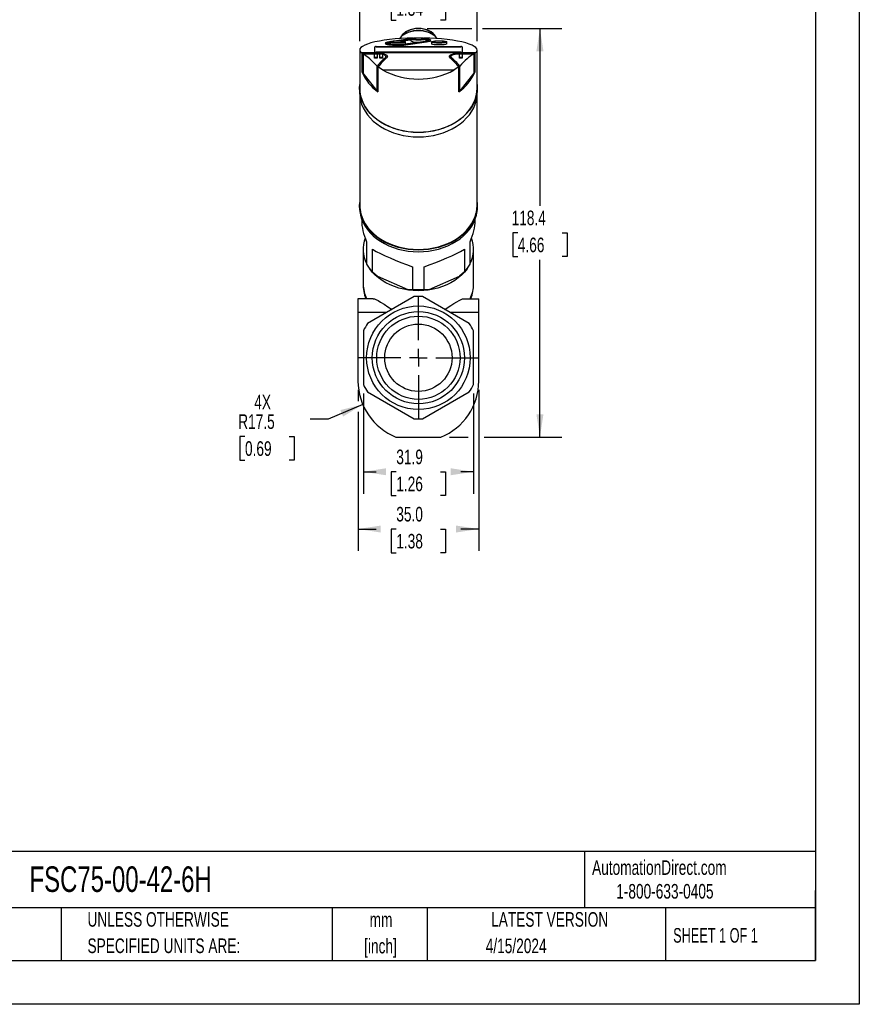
# Model space of a CAD drawing. Header units: millimetres. Extents: x 0 to 559, y 0 to 432.
# Tile 3 of 4: x 316 to 559, y 0 to 285. Entities that reach past the tile are written whole.
import ezdxf

# ---------------------------------------------------------------- set-up
doc = ezdxf.new("R2010")
doc.units = ezdxf.units.MM
doc.header["$LTSCALE"] = 2
doc.linetypes.add('CENTERX2', pattern=[20.32, 12.7, -2.54, 2.54, -2.54])
doc.layers.add('CENTER', color=40, linetype='CENTERX2')
doc.layers.add('DIMENSIONS', color=140, linetype='Continuous', lineweight=25)
doc.layers.add('TEXT', color=140, linetype='Continuous', lineweight=25)
doc.styles.add('SLDTEXTSTYLE0', font='TXT', dxfattribs={"width": 0.7})
doc.styles.add('SLDTEXTSTYLE1', font='TXT', dxfattribs={"width": 0.65})
doc.dimstyles.new('SLDDIMSTYLE1', dxfattribs={"dimtxt": 4.316016, "dimasz": 6.604, "dimexe": 0, "dimexo": 0.0625, "dimgap": 1.079004, "dimtad": 0, "dimtih": 1, "dimtoh": 1, "dimrnd": 1e-09, "dimzin": 4, "dimdsep": 46, "dimtxsty": 'SLDTEXTSTYLE0', "dimsah": 1, "dimcen": 0.09, "dimadec": 0, "dimazin": 1, "dimtfac": 1, "dimtofl": 0, "dimtmove": 0, "dimatfit": 3, "dimfxl": 0, "dimfrac": 2, "dimtolj": 1, "dimtzin": 12, "dimarcsym": 0})
doc.dimstyles.new('SLDDIMSTYLE2', dxfattribs={"dimtxt": 4.316016, "dimasz": 6.604, "dimexe": 0, "dimexo": 0.0625, "dimgap": 1.079004, "dimtad": 0, "dimtih": 1, "dimtoh": 1, "dimrnd": 1e-09, "dimzin": 12, "dimdsep": 46, "dimtxsty": 'SLDTEXTSTYLE0', "dimsah": 1, "dimcen": 0.09, "dimadec": 0, "dimazin": 3, "dimtfac": 1, "dimtofl": 0, "dimtmove": 0, "dimatfit": 3, "dimfxl": 0, "dimfrac": 2, "dimtolj": 1, "dimtzin": 12, "dimarcsym": 0})
doc.dimstyles.new('SLDDIMSTYLE4', dxfattribs={"dimtxt": 4.316016, "dimasz": 6.604, "dimexe": 0, "dimexo": 0.0625, "dimgap": 1.079004, "dimtad": 0, "dimtih": 1, "dimtoh": 1, "dimrnd": 1e-09, "dimzin": 4, "dimdsep": 46, "dimtxsty": 'SLDTEXTSTYLE0', "dimsah": 1, "dimcen": 0.09, "dimadec": 0, "dimazin": 1, "dimtfac": 1, "dimtmove": 0, "dimatfit": 0, "dimfxl": 0, "dimfrac": 2, "dimtolj": 1, "dimtzin": 12, "dimarcsym": 0})
doc.dimstyles.new('SLDDIMSTYLE5', dxfattribs={"dimtxt": 4.316016, "dimasz": 6.604, "dimexe": 0, "dimexo": 0.0625, "dimgap": 1.079004, "dimtad": 0, "dimtih": 1, "dimtoh": 1, "dimrnd": 1e-09, "dimzin": 12, "dimdsep": 46, "dimtxsty": 'SLDTEXTSTYLE0', "dimsah": 1, "dimcen": 0, "dimadec": 0, "dimazin": 3, "dimtfac": 1, "dimtofl": 0, "dimtmove": 0, "dimatfit": 3, "dimfxl": 0, "dimfrac": 2, "dimtolj": 1, "dimtzin": 12, "dimarcsym": 0})

# ---------------------------------------------------------------- blocks, each defined once
blk = doc.blocks.new('SW_NOTE_0_1')
at = {"layer": 'TEXT', "color": 0, "linetype": 'CENTERX2', "lineweight": 18, "char_height": 4.233, "attachment_point": 2, "style": 'SLDTEXTSTYLE0'}
for s, insert in [('mm', (5.69, 5.46)), ('[inch]', (5.52, -2.19))]:
    blk.add_mtext(s, dxfattribs=dict(at, insert=insert))
blk = doc.blocks.new('SW_NOTE_0_2')
at = {"layer": 'TEXT', "color": 0, "linetype": 'CENTERX2', "lineweight": 18, "char_height": 4.2333, "attachment_point": 1, "style": 'SLDTEXTSTYLE0'}
for s, insert in [('UNLESS OTHERWISE', (0, 5.46)), ('SPECIFIED UNITS ARE:', (0, -2.19))]:
    blk.add_mtext(s, dxfattribs=dict(at, insert=insert))
blk = doc.blocks.new('_D_6')
at = {"layer": 'DIMENSIONS'}
for p, q in [((433.62, 282.81), (446.55, 282.81)), ((449.6, 282.81), (472.63, 282.81)), ((466.28, 282.81), (466.28, 231.42)), ((459.87, 223.59), (458.42, 223.59)), ((458.42, 223.59), (458.42, 216.73)), ((472.7, 223.59), (474.15, 223.59)), ((474.15, 223.59), (474.15, 216.73)), ((458.42, 216.73), (459.87, 216.73)), ((466.28, 164.38), (466.28, 215.77)), ((474.15, 216.73), (472.7, 216.73)), ((440.11, 164.38), (445.5, 164.38)), ((450.1, 164.38), (472.63, 164.38))]:
    blk.add_line(p, q, dxfattribs=at)
for points in [[(466.28, 282.81), (465.27, 276.21), (467.3, 276.21)], [(466.28, 164.38), (467.3, 170.98), (465.27, 170.98)]]:
    blk.add_solid(points, dxfattribs=at)
at = {"layer": 'DIMENSIONS', "char_height": 4.233, "attachment_point": 1, "style": 'SLDTEXTSTYLE0'}
for s, insert in [('118.4', (458.08, 230.02)), ('4.66', (459.87, 222.19))]:
    blk.add_mtext(s, dxfattribs=dict(at, insert=insert))
blk = doc.blocks.new('_D_7')
at = {"layer": 'DIMENSIONS'}
for p, q in [((415.13, 177.05), (415.13, 147.98)), ((447.03, 177.05), (447.03, 147.98)), ((415.13, 154.33), (418.82, 154.33)), ((424.67, 154.33), (423.22, 154.33)), ((423.22, 154.33), (423.22, 147.47)), ((437.49, 154.33), (438.94, 154.33)), ((438.94, 154.33), (438.94, 147.47)), ((447.03, 154.33), (443.34, 154.33)), ((423.22, 147.47), (424.67, 147.47)), ((438.94, 147.47), (437.49, 147.47))]:
    blk.add_line(p, q, dxfattribs=at)
for points in [[(415.13, 154.33), (421.73, 153.32), (421.73, 155.35)], [(447.03, 154.33), (440.42, 155.35), (440.42, 153.32)]]:
    blk.add_solid(points, dxfattribs=at)
at = {"layer": 'DIMENSIONS', "char_height": 4.233, "attachment_point": 1, "style": 'SLDTEXTSTYLE0'}
for s, insert in [('31.9', (424.67, 160.76)), ('1.26', (424.67, 152.93))]:
    blk.add_mtext(s, dxfattribs=dict(at, insert=insert))
blk = doc.blocks.new('_D_8')
at = {"layer": 'DIMENSIONS'}
for p, q in [((413.58, 178.09), (413.58, 174.78)), ((448.58, 178.09), (448.58, 131.39)), ((413.58, 171.73), (413.58, 131.39)), ((413.58, 137.74), (418.82, 137.74)), ((424.67, 137.74), (423.22, 137.74)), ((423.22, 137.74), (423.22, 130.88)), ((437.49, 137.74), (438.94, 137.74)), ((438.94, 137.74), (438.94, 130.88)), ((448.58, 137.74), (443.34, 137.74)), ((423.22, 130.88), (424.67, 130.88)), ((438.94, 130.88), (437.49, 130.88))]:
    blk.add_line(p, q, dxfattribs=at)
for points in [[(413.58, 137.74), (420.18, 136.72), (420.18, 138.75)], [(448.58, 137.74), (441.97, 138.75), (441.97, 136.72)]]:
    blk.add_solid(points, dxfattribs=at)
at = {"layer": 'DIMENSIONS', "char_height": 4.233, "attachment_point": 1, "style": 'SLDTEXTSTYLE0'}
for s, insert in [('35.0', (424.67, 144.16)), ('1.38', (424.67, 136.34))]:
    blk.add_mtext(s, dxfattribs=dict(at, insert=insert))
blk = doc.blocks.new('_D_9')
at = {"layer": 'DIMENSIONS'}
for p, q in [((414.08, 279.11), (414.08, 298.45)), ((448.08, 279.11), (448.08, 298.45)), ((414.08, 292.1), (401.38, 292.1)), ((424.67, 292.1), (423.22, 292.1)), ((423.22, 292.1), (423.22, 285.24)), ((437.49, 292.1), (438.94, 292.1)), ((438.94, 292.1), (438.94, 285.24)), ((448.08, 292.1), (460.78, 292.1)), ((423.22, 285.24), (424.67, 285.24)), ((438.94, 285.24), (437.49, 285.24))]:
    blk.add_line(p, q, dxfattribs=at)
for points in [[(414.08, 292.1), (407.47, 293.11), (407.47, 291.08)], [(448.08, 292.1), (454.68, 291.08), (454.68, 293.11)]]:
    blk.add_solid(points, dxfattribs=at)
at = {"layer": 'DIMENSIONS', "char_height": 4.233, "attachment_point": 1, "style": 'SLDTEXTSTYLE0'}
for s, insert in [('%%c', (421.41, 298.52)), ('34.0', (427.92, 298.52)), ('1.34', (424.67, 290.7))]:
    blk.add_mtext(s, dxfattribs=dict(at, insert=insert))
blk = doc.blocks.new('_D_10')
at = {"layer": 'DIMENSIONS'}
for p, q in [((414.95, 173.83), (404.96, 169.62)), ((404.96, 169.62), (399.74, 169.62)), ((380.84, 164.57), (379.39, 164.57)), ((379.39, 164.57), (379.39, 157.71)), ((393.67, 164.57), (395.12, 164.57)), ((395.12, 164.57), (395.12, 157.71)), ((379.39, 157.71), (380.84, 157.71)), ((395.12, 157.71), (393.67, 157.71))]:
    blk.add_line(p, q, dxfattribs=at)
blk.add_solid([(414.95, 173.83), (408.47, 172.21), (409.26, 170.33)], dxfattribs=at)
at = {"layer": 'DIMENSIONS', "char_height": 4.233, "attachment_point": 1, "style": 'SLDTEXTSTYLE0'}
for s, insert in [('4X', (383.53, 176.64)), ('R17.5', (378.88, 170.99)), ('0.69', (380.84, 163.17))]:
    blk.add_mtext(s, dxfattribs=dict(at, insert=insert))
blk = doc.blocks.new('SW_CENTERMARKSYMBOL_0')
at = {"layer": 'CENTER', "color": 0}
for p, q in [((0, 5.08), (0, 17.54)), ((-5.08, 0), (-17.54, 0)), ((0, 0), (-2.54, 0)), ((0, 0), (0, 2.54)), ((0, 0), (0, -2.54)), ((0, 0), (2.54, 0)), ((5.08, 0), (17.54, 0)), ((0, -5.08), (0, -17.54))]:
    blk.add_line(p, q, dxfattribs=at)

msp = doc.modelspace()

# ---------------------------------------------------------------- linework, layer by layer
at = {"color": 7, "linetype": 'Continuous'}
for p, q in [((558.805, 431.805), (558.805, 0.005)), ((558.805, 0.005), (0.005, 0.005))]:
    msp.add_line(p, q, dxfattribs=at)
for p, q in [((428.713, 279.819), (424.701, 279.244)), ((425.443, 279.244), (428.853, 279.733)), ((428.359, 281.72), (428.112, 281.628)), ((428.713, 279.819), (428.957, 279.851)), ((428.853, 279.761), (428.853, 279.218)), ((433.303, 279.218), (433.303, 279.761)), ((434.044, 281.628), (433.797, 281.72)), ((418.428, 276.003), (418.428, 277.513)), ((418.828, 277.575), (443.324, 277.575)), ((418.828, 277.575), (418.828, 277.476)), ((418.828, 277.476), (443.324, 277.476)), ((421.578, 278.555), (421.578, 278.357)), ((422.926, 278.989), (422.713, 278.958)), ((422.853, 278.901), (422.853, 278.357)), ((426.388, 279.182), (428.853, 279.535)), ((433.105, 279.069), (427.105, 278.209)), ((427.303, 278.357), (427.303, 278.901)), ((427.443, 278.151), (433.443, 279.012)), ((433.443, 278.814), (427.443, 277.954)), ((427.443, 277.954), (427.443, 278.151)), ((433.443, 279.012), (433.443, 278.814)), ((434.578, 279.218), (434.578, 279.415)), ((434.853, 278.901), (434.853, 278.357)), ((439.303, 278.357), (439.303, 278.901)), ((443.324, 277.476), (443.324, 277.575)), ((443.724, 277.513), (443.724, 276.003)), ((414.078, 276.565), (414.078, 265.552)), ((414.776, 275.535), (414.512, 275.785)), ((447.644, 275.785), (414.512, 275.785)), ((414.776, 270.115), (414.776, 275.535)), ((414.776, 275.535), (419.878, 275.535)), ((415.028, 275.412), (419.878, 275.412)), ((415.028, 275.412), (415.028, 269.813)), ((418.374, 274.467), (418.374, 275.324)), ((418.374, 274.256), (418.374, 274.467)), ((418.574, 275.402), (418.974, 275.402)), ((418.974, 274.365), (418.574, 274.365)), ((418.574, 274.156), (418.574, 274.365)), ((418.974, 274.156), (418.574, 274.156)), ((443.324, 275.94), (418.828, 275.94)), ((418.974, 274.156), (418.974, 274.365)), ((419.174, 275.324), (419.174, 274.467)), ((419.174, 274.256), (419.174, 274.467)), ((419.874, 274.467), (419.874, 275.324)), ((419.874, 274.256), (419.874, 274.467)), ((419.878, 275.535), (419.878, 275.412)), ((419.878, 275.412), (420.077, 275.402)), ((420.074, 275.402), (420.474, 275.402)), ((420.474, 274.365), (420.074, 274.365)), ((420.074, 274.156), (420.074, 274.365)), ((420.474, 274.156), (420.074, 274.156)), ((420.474, 274.156), (420.474, 274.365)), ((420.674, 275.324), (420.674, 274.467)), ((420.674, 274.256), (420.674, 274.467)), ((421.437, 273.884), (421.437, 274.296)), ((421.678, 274.103), (421.678, 274.718)), ((440.478, 274.715), (440.478, 274.103)), ((440.719, 273.884), (440.719, 274.296)), ((442.278, 275.535), (447.38, 275.535)), ((442.278, 275.412), (442.278, 275.535)), ((442.278, 275.412), (447.128, 275.412)), ((442.974, 274.467), (442.974, 275.324)), ((442.974, 274.256), (442.974, 274.467)), ((443.174, 275.402), (443.574, 275.402)), ((443.574, 274.365), (443.174, 274.365)), ((443.174, 274.156), (443.174, 274.365)), ((443.574, 274.156), (443.174, 274.156)), ((443.574, 274.156), (443.574, 274.365)), ((443.774, 275.324), (443.774, 274.467)), ((443.774, 274.256), (443.774, 274.467)), ((447.128, 275.412), (447.128, 269.813)), ((447.644, 275.785), (447.38, 275.535)), ((447.38, 275.535), (447.38, 270.115)), ((448.078, 265.552), (448.078, 276.565)), ((419.091, 264.709), (419.091, 271.878)), ((419.36, 271.645), (419.36, 264.457)), ((420.693, 270.811), (419.36, 271.645)), ((442.796, 271.645), (441.463, 270.811)), ((442.796, 264.457), (442.796, 271.645)), ((443.065, 264.709), (443.065, 271.878)), ((415.028, 270.115), (414.776, 270.115)), ((419.091, 264.709), (415.028, 269.813)), ((420.693, 270.811), (441.463, 270.811)), ((447.128, 269.813), (443.065, 264.709)), ((447.38, 270.115), (447.128, 270.115)), ((414.028, 265.552), (414.028, 264.24)), ((448.128, 264.24), (448.128, 265.552)), ((414.078, 263.255), (414.078, 231.594)), ((419.36, 265.061), (419.091, 264.709)), ((443.065, 264.709), (442.796, 265.061)), ((448.078, 231.594), (448.078, 263.255)), ((414.028, 231.424), (414.028, 230.977)), ((448.128, 230.977), (448.128, 231.424)), ((414.643, 227.552), (414.643, 227.025)), ((447.513, 227.025), (447.513, 227.552)), ((416.078, 221.014), (416.078, 214.479)), ((446.078, 214.479), (446.078, 221.014)), ((415.078, 218.866), (415.078, 208.783)), ((417.762, 212.279), (417.762, 218.814)), ((444.395, 218.814), (444.395, 212.279)), ((447.078, 208.783), (447.078, 218.866)), ((417.762, 212.279), (419.184, 210.977)), ((429.395, 213.745), (429.395, 207.21)), ((432.762, 207.21), (432.762, 213.745)), ((444.395, 212.279), (442.972, 210.977)), ((419.184, 210.977), (427.972, 207.148)), ((434.184, 207.148), (442.972, 210.977)), ((427.972, 207.148), (429.395, 207.21)), ((432.762, 207.21), (434.184, 207.148)), ((413.578, 204.476), (413.578, 200.476)), ((417.99, 204.476), (413.578, 204.476)), ((429.848, 205.083), (416.358, 197.295)), ((445.798, 197.295), (432.308, 205.083)), ((444.166, 204.476), (448.578, 204.476)), ((448.578, 200.476), (448.578, 204.476)), ((413.578, 200.476), (413.578, 180.626)), ((421.868, 200.476), (413.578, 200.476)), ((448.578, 200.476), (440.288, 200.476)), ((448.578, 180.626), (448.578, 200.476)), ((415.128, 195.164), (415.128, 179.587)), ((447.028, 179.587), (447.028, 195.164)), ((416.358, 177.457), (429.848, 169.668)), ((432.308, 169.668), (445.798, 177.457)), ((424.583, 164.376), (437.573, 164.376))]:
    msp.add_line(p, q)
at = {"flags": 128}
for points in [[(436.134, 280.326), (436.095, 280.408), (435.778, 280.909), (435.346, 281.373), (434.808, 281.785), (434.179, 282.138), (433.473, 282.422), (432.708, 282.63), (431.903, 282.756), (431.078, 282.799), (430.253, 282.756), (429.448, 282.63), (428.683, 282.422), (427.978, 282.138), (427.348, 281.785), (426.811, 281.373), (426.378, 280.909), (426.061, 280.408), (426.023, 280.326)], [(436.528, 279.853), (436.484, 279.914), (436.036, 280.424), (435.476, 280.884), (434.819, 281.284), (434.078, 281.615), (433.27, 281.871), (432.413, 282.044), (431.526, 282.132), (430.63, 282.132), (429.743, 282.044), (428.886, 281.871), (428.078, 281.615), (427.337, 281.284), (426.68, 280.884), (426.121, 280.424), (425.672, 279.914), (425.629, 279.853)], [(433.303, 279.761), (433.238, 279.678), (433.048, 279.599), (432.744, 279.53), (432.342, 279.474), (431.867, 279.435), (431.346, 279.415), (430.81, 279.415), (430.289, 279.435), (429.814, 279.474), (429.413, 279.53), (429.108, 279.599), (428.918, 279.678), (428.853, 279.761), (428.918, 279.844), (429.108, 279.923), (429.413, 279.992), (429.814, 280.047), (430.289, 280.086), (430.81, 280.106), (431.346, 280.106), (431.867, 280.086), (432.342, 280.047), (432.744, 279.992), (433.048, 279.923), (433.238, 279.844), (433.303, 279.761)], [(432.908, 279.761), (432.84, 279.684), (432.642, 279.612), (432.327, 279.552), (431.92, 279.507), (431.45, 279.481), (430.953, 279.475), (430.465, 279.491), (430.023, 279.527), (429.659, 279.58), (429.4, 279.647), (429.265, 279.722), (429.265, 279.8), (429.4, 279.875), (429.659, 279.942), (430.023, 279.995), (430.465, 280.031), (430.953, 280.047), (431.45, 280.041), (431.92, 280.015), (432.327, 279.97), (432.642, 279.91), (432.84, 279.838), (432.908, 279.761)], [(433.303, 279.73), (433.489, 279.694), (433.808, 279.61), (434.007, 279.517), (434.078, 279.419), (434.018, 279.322), (433.829, 279.228), (433.521, 279.143), (433.105, 279.069)], [(433.235, 279.846), (433.658, 279.785), (434.07, 279.699), (434.367, 279.603), (434.537, 279.499), (434.575, 279.391), (434.478, 279.285), (434.25, 279.184), (433.901, 279.092), (433.443, 279.012)], [(427.443, 277.954), (426.894, 277.889), (426.276, 277.843), (425.611, 277.816), (424.926, 277.81), (424.247, 277.825), (423.6, 277.861), (423.009, 277.916), (422.498, 277.987), (422.086, 278.073), (421.789, 278.17), (421.619, 278.274), (421.578, 278.357)], [(427.443, 278.151), (426.894, 278.087), (426.276, 278.04), (425.611, 278.014), (424.926, 278.008), (424.247, 278.023), (423.6, 278.059), (423.009, 278.113), (422.498, 278.185), (422.086, 278.271), (421.789, 278.367), (421.619, 278.471), (421.581, 278.579), (421.678, 278.685), (421.906, 278.786), (422.255, 278.878), (422.713, 278.958)], [(427.105, 278.209), (426.601, 278.15), (426.031, 278.11), (425.418, 278.089), (424.791, 278.088), (424.177, 278.107), (423.601, 278.146), (423.091, 278.203), (422.667, 278.276), (422.348, 278.36), (422.149, 278.453), (422.078, 278.551), (422.138, 278.648), (422.327, 278.742), (422.635, 278.827), (422.853, 278.87)], [(427.303, 278.901), (427.238, 278.817), (427.048, 278.739), (426.744, 278.67), (426.342, 278.614), (425.867, 278.575), (425.346, 278.555), (424.81, 278.555), (424.289, 278.575), (423.814, 278.614), (423.413, 278.67), (423.108, 278.739), (422.918, 278.817), (422.853, 278.901), (422.918, 278.984), (423.108, 279.062), (423.413, 279.131), (423.814, 279.187), (424.289, 279.226), (424.81, 279.246), (425.346, 279.246), (425.867, 279.226), (426.342, 279.187), (426.744, 279.131), (427.048, 279.062), (427.238, 278.984), (427.303, 278.901)], [(423.077, 278.205), (422.998, 278.234), (422.869, 278.315), (422.853, 278.357)], [(426.908, 278.901), (426.84, 278.823), (426.642, 278.752), (426.327, 278.691), (425.92, 278.646), (425.45, 278.62), (424.953, 278.615), (424.465, 278.631), (424.023, 278.667), (423.659, 278.72), (423.4, 278.786), (423.265, 278.862), (423.265, 278.939), (423.4, 279.015), (423.659, 279.081), (424.023, 279.134), (424.465, 279.17), (424.953, 279.186), (425.45, 279.181), (425.92, 279.155), (426.327, 279.11), (426.642, 279.049), (426.84, 278.978), (426.908, 278.901)], [(427.303, 278.357), (427.287, 278.315), (427.159, 278.234), (427.08, 278.205)], [(433.303, 279.218), (433.287, 279.176), (433.159, 279.094), (433.079, 279.066)], [(434.578, 279.218), (434.575, 279.194), (434.478, 279.088), (434.25, 278.986), (433.901, 278.894), (433.443, 278.814)], [(439.303, 278.901), (439.238, 278.817), (439.048, 278.739), (438.744, 278.67), (438.342, 278.614), (437.867, 278.575), (437.346, 278.555), (436.81, 278.555), (436.289, 278.575), (435.814, 278.614), (435.413, 278.67), (435.108, 278.739), (434.918, 278.817), (434.853, 278.901), (434.918, 278.984), (435.108, 279.062), (435.413, 279.131), (435.814, 279.187), (436.289, 279.226), (436.81, 279.246), (437.346, 279.246), (437.867, 279.226), (438.342, 279.187), (438.744, 279.131), (439.048, 279.062), (439.238, 278.984), (439.303, 278.901)], [(439.303, 278.357), (439.287, 278.315), (439.159, 278.234), (438.909, 278.16), (438.554, 278.097), (438.112, 278.049), (437.611, 278.019), (437.078, 278.009), (436.546, 278.019), (436.044, 278.049), (435.603, 278.097), (435.247, 278.16), (434.998, 278.234), (434.869, 278.315), (434.853, 278.357)], [(438.908, 278.901), (438.84, 278.823), (438.642, 278.752), (438.327, 278.691), (437.92, 278.646), (437.45, 278.62), (436.953, 278.615), (436.465, 278.631), (436.023, 278.667), (435.659, 278.72), (435.4, 278.786), (435.265, 278.862), (435.265, 278.939), (435.4, 279.015), (435.659, 279.081), (436.023, 279.134), (436.465, 279.17), (436.953, 279.186), (437.45, 279.181), (437.92, 279.155), (438.327, 279.11), (438.642, 279.049), (438.84, 278.978), (438.908, 278.901)], [(418.374, 275.324), (418.388, 275.353), (418.431, 275.379), (418.493, 275.395), (418.558, 275.402), (418.574, 275.402)], [(418.574, 274.365), (418.511, 274.371), (418.455, 274.386), (418.411, 274.409), (418.382, 274.439), (418.374, 274.467)], [(418.574, 274.156), (418.511, 274.161), (418.455, 274.176), (418.411, 274.198), (418.382, 274.228), (418.374, 274.256)], [(418.974, 275.402), (419.034, 275.399), (419.087, 275.389), (419.131, 275.373), (419.162, 275.351), (419.174, 275.324)], [(419.174, 274.467), (419.162, 274.432), (419.125, 274.4), (419.069, 274.378), (419.005, 274.367), (418.974, 274.365)], [(419.174, 274.256), (419.161, 274.221), (419.124, 274.19), (419.069, 274.168), (419.005, 274.157), (418.974, 274.156)], [(419.874, 275.324), (419.888, 275.353), (419.931, 275.379), (419.993, 275.395), (420.058, 275.402), (420.074, 275.402)], [(420.074, 274.365), (420.011, 274.371), (419.955, 274.386), (419.911, 274.409), (419.882, 274.439), (419.874, 274.467)], [(420.074, 274.156), (420.011, 274.161), (419.955, 274.176), (419.911, 274.198), (419.882, 274.228), (419.874, 274.256)], [(419.878, 275.535), (420.516, 275.507), (421.079, 275.426), (421.561, 275.282), (421.933, 275.047), (422.078, 274.71), (421.908, 274.322), (421.783, 274.196)], [(420.474, 275.402), (420.534, 275.399), (420.587, 275.389), (420.631, 275.373), (420.662, 275.351), (420.674, 275.324)], [(420.674, 274.467), (420.662, 274.432), (420.625, 274.4), (420.569, 274.378), (420.505, 274.367), (420.474, 274.365)], [(420.674, 274.256), (420.661, 274.221), (420.624, 274.19), (420.569, 274.168), (420.505, 274.157), (420.474, 274.156)], [(420.665, 275.345), (420.873, 275.311), (421.269, 275.184), (421.566, 274.983), (421.678, 274.707), (421.537, 274.394), (421.437, 274.296)], [(440.373, 274.196), (440.11, 274.549), (440.11, 274.88), (440.384, 275.175), (440.945, 275.396), (441.541, 275.497), (442.147, 275.534), (442.278, 275.535)], [(440.719, 274.296), (440.503, 274.583), (440.507, 274.857), (440.738, 275.104), (441.202, 275.292), (441.694, 275.38), (442.278, 275.412)], [(442.974, 275.324), (442.988, 275.353), (443.031, 275.379), (443.093, 275.395), (443.158, 275.402), (443.174, 275.402)], [(443.174, 274.365), (443.111, 274.371), (443.055, 274.386), (443.011, 274.409), (442.982, 274.439), (442.974, 274.467)], [(443.174, 274.156), (443.111, 274.161), (443.055, 274.176), (443.011, 274.198), (442.982, 274.228), (442.974, 274.256)], [(443.574, 275.402), (443.634, 275.399), (443.687, 275.389), (443.731, 275.373), (443.762, 275.351), (443.774, 275.324)], [(443.774, 274.467), (443.762, 274.432), (443.725, 274.4), (443.669, 274.378), (443.605, 274.367), (443.574, 274.365)], [(443.774, 274.256), (443.761, 274.221), (443.724, 274.19), (443.669, 274.168), (443.605, 274.157), (443.574, 274.156)], [(448.078, 266.536), (448.128, 265.552), (448.063, 264.43), (447.869, 263.317), (447.547, 262.221), (447.1, 261.151), (446.531, 260.113), (445.844, 259.118), (445.045, 258.171), (444.139, 257.28), (443.134, 256.453), (442.038, 255.694), (440.858, 255.011), (439.603, 254.408), (438.284, 253.889), (436.91, 253.46), (435.491, 253.122), (434.039, 252.879), (432.564, 252.733), (431.078, 252.684), (429.592, 252.733), (428.117, 252.879), (426.665, 253.122), (425.247, 253.46), (423.872, 253.889), (422.553, 254.408), (421.299, 255.011), (420.119, 255.694), (419.022, 256.453), (418.017, 257.28), (417.112, 258.171), (416.312, 259.118), (415.626, 260.113), (415.056, 261.151), (414.609, 262.221), (414.287, 263.317), (414.093, 264.43), (414.028, 265.552), (414.078, 266.536)], [(414.078, 265.552), (414.143, 264.433), (414.336, 263.324), (414.657, 262.231), (415.103, 261.164), (415.671, 260.129), (416.356, 259.137), (417.153, 258.193), (418.055, 257.305), (419.057, 256.479), (420.151, 255.723), (421.327, 255.042), (422.578, 254.44), (423.894, 253.924), (425.264, 253.495), (426.678, 253.159), (428.126, 252.917), (429.596, 252.77), (431.078, 252.722), (432.56, 252.77), (434.03, 252.917), (435.478, 253.159), (436.892, 253.495), (438.263, 253.924), (439.578, 254.44), (440.829, 255.042), (442.005, 255.723), (443.099, 256.479), (444.101, 257.305), (445.004, 258.193), (445.801, 259.137), (446.485, 260.129), (447.053, 261.164), (447.499, 262.231), (447.82, 263.324), (448.013, 264.433), (448.078, 265.552), (448.078, 265.552)], [(414.028, 264.24), (414.093, 263.118), (414.287, 262.005), (414.609, 260.909), (415.056, 259.838), (415.626, 258.801), (416.312, 257.806), (417.112, 256.859), (418.017, 255.968), (419.022, 255.141), (420.119, 254.382), (421.299, 253.699), (422.553, 253.096), (423.872, 252.577), (425.247, 252.148), (426.665, 251.81), (428.117, 251.567), (429.592, 251.421), (431.078, 251.372), (432.564, 251.421), (434.039, 251.567), (435.491, 251.81), (436.91, 252.148), (438.284, 252.577), (439.603, 253.096), (440.858, 253.699), (442.038, 254.382), (443.134, 255.141), (444.139, 255.968), (445.045, 256.859), (445.844, 257.806), (446.531, 258.801), (447.1, 259.838), (447.547, 260.909), (447.869, 262.005), (448.063, 263.118), (448.128, 264.24), (448.128, 264.24)], [(448.078, 232.408), (448.128, 231.424), (448.063, 230.302), (447.869, 229.189), (447.547, 228.093), (447.1, 227.023), (446.531, 225.985), (445.844, 224.99), (445.045, 224.043), (444.139, 223.152), (443.134, 222.325), (442.038, 221.566), (440.858, 220.883), (439.603, 220.28), (438.284, 219.761), (436.91, 219.332), (435.491, 218.994), (434.039, 218.751), (432.564, 218.605), (431.078, 218.556), (429.592, 218.605), (428.117, 218.751), (426.665, 218.994), (425.247, 219.332), (423.872, 219.761), (422.553, 220.28), (421.299, 220.883), (420.119, 221.566), (419.022, 222.325), (418.017, 223.152), (417.112, 224.043), (416.312, 224.99), (415.626, 225.985), (415.056, 227.023), (414.609, 228.093), (414.287, 229.189), (414.093, 230.302), (414.028, 231.424), (414.078, 232.408)], [(447.866, 229.572), (448.013, 230.476), (448.078, 231.594)], [(414.028, 230.977), (414.093, 229.856), (414.287, 228.743), (414.609, 227.647), (415.056, 226.576), (415.626, 225.539), (416.312, 224.543), (417.112, 223.597), (418.017, 222.706), (419.022, 221.878), (420.119, 221.12), (421.299, 220.437), (422.553, 219.834), (423.872, 219.315), (425.247, 218.886), (426.665, 218.548), (428.117, 218.305), (429.592, 218.159), (431.078, 218.11), (432.564, 218.159), (434.039, 218.305), (435.491, 218.548), (436.91, 218.886), (438.284, 219.315), (439.603, 219.834), (440.858, 220.437), (442.038, 221.12), (443.134, 221.878), (444.139, 222.706), (445.045, 223.597), (445.844, 224.543), (446.531, 225.539), (447.1, 226.576), (447.547, 227.647), (447.869, 228.743), (448.063, 229.856), (448.128, 230.977), (448.128, 230.977)], [(414.414, 229.057), (414.657, 228.273), (415.103, 227.206), (415.671, 226.172), (416.356, 225.179), (417.153, 224.235), (418.055, 223.347), (419.057, 222.522), (420.151, 221.766), (421.327, 221.084), (422.578, 220.483), (423.894, 219.966), (425.264, 219.538), (426.678, 219.201), (428.126, 218.959), (429.596, 218.813), (431.078, 218.764), (432.56, 218.813), (434.03, 218.959), (435.478, 219.201), (436.892, 219.538), (438.263, 219.966), (439.578, 220.483), (440.829, 221.084), (442.005, 221.766), (443.099, 222.522), (444.101, 223.347), (445.004, 224.235), (445.801, 225.179), (446.485, 226.172), (447.053, 227.206), (447.499, 228.273), (447.82, 229.366), (447.866, 229.572)], [(445.286, 213.314), (445.168, 213.144), (444.431, 212.214), (443.587, 211.338), (442.643, 210.522), (441.605, 209.773), (440.483, 209.097), (439.284, 208.5), (438.02, 207.987), (436.7, 207.561), (435.335, 207.226), (433.935, 206.985), (432.512, 206.84), (431.078, 206.791), (429.644, 206.84), (428.221, 206.985), (426.822, 207.226), (425.456, 207.561), (424.136, 207.987), (422.872, 208.5), (421.674, 209.097), (420.551, 209.773), (419.513, 210.522), (418.569, 211.338), (417.725, 212.214), (416.989, 213.144), (416.87, 213.314)], [(417.99, 204.476), (418.357, 204.415), (418.789, 204.249), (419.399, 203.932), (420.073, 203.528), (421.128, 202.861), (422.253, 202.146), (423.475, 201.404)], [(438.68, 201.404), (438.805, 201.475), (440.488, 202.516), (441.384, 203.088), (442.227, 203.617), (442.869, 203.994), (443.447, 204.284), (443.834, 204.425), (444.166, 204.476)]]:
    msp.add_lwpolyline(points, dxfattribs=at)
for radius in [15, 13.358, 12.058, 9.75]:
    msp.add_circle((431.078, 187.376), radius)
at = {"color": 179, "linetype": 'Continuous', "lineweight": 18}
msp.add_arc((431.078, 276.43), 6.383, 37.61907, 142.38093, dxfattribs=at)
for centre, radius, start, end in [((431.078, 274.197), 8, 70.13283, 109.86717), ((418.731, 276.889), 0.693, 81.90855, 115.8734), ((418.731, 276.79), 0.693, 81.90855, 115.8734), ((423.108, 276.57), 2.118, 96.90867, 117.03601), ((425.078, 267.304), 11.34, 87.07768, 92.92232), ((430.899, 284.032), 5.231, 246.97879, 280.73418), ((431.078, 268.164), 11.34, 87.07768, 92.92232), ((433.132, 277.705), 1.835, 61.39718, 84.65814), ((437.078, 267.304), 11.34, 87.07768, 92.92232), ((443.422, 276.889), 0.693, 64.1266, 98.09145), ((443.422, 276.79), 0.693, 64.1266, 98.09145), ((418.731, 276.627), 0.693, 244.1266, 278.09145), ((443.422, 276.627), 0.693, 261.90855, 295.8734), ((426.649, 275.05), 12.858, 202.57042, 235.46908), ((431.078, 289.454), 21.34, 240.88072, 299.11928), ((435.507, 275.05), 12.858, 304.53092, 337.42958), ((423.915, 231.605), 9.837, 180.06286, 195.01053), ((424.414, 218.86), 9.332, 159.82996, 206.71489), ((437.742, 218.86), 9.332, 333.28511, 20.17004), ((426.501, 220.709), 12.142, 210.86459, 223.96715), ((435.655, 220.709), 12.142, 316.03285, 329.13541), ((424.573, 208.821), 9.495, 180.22792, 207.23425), ((426.133, 208.536), 11.053, 178.67524, 201.58784), ((437.616, 208.813), 9.462, 332.71896, 359.81887), ((434.957, 208.711), 12.118, 339.49464, 0.32065), ((431.078, 227.795), 20.879, 261.44599, 278.55401), ((431.078, 228.892), 21.748, 265.56035, 274.43965), ((431.078, 187.376), 17.75, 86.02645, 93.97355), ((431.078, 187.376), 17.75, 146.02645, 153.97355), ((431.078, 187.376), 17.75, 26.02645, 33.97355), ((431.078, 180.626), 17.5, 180, 248.21321), ((431.078, 180.626), 17.5, 291.78679, 0), ((431.078, 187.376), 17.75, 206.02645, 213.97355), ((431.078, 187.376), 17.75, 326.02645, 333.97355), ((431.078, 187.376), 17.75, 266.02645, 273.97355)]:
    msp.add_arc(centre, radius, start, end)
for centre, major_axis, ratio, start_param, end_param in [((431.078, 276.565), (17, 0), 0.2042107, 1.6566572, 3.3680974), ((431.078, 276.565), (17, 0), 0.2042107, 6.0566806, 7.7681207), ((419.979, 260.97), (-7.677, 14.799), 0.3191303, 5.3625464, 5.8454492), ((418.239, 260.97), (7.325, 14.825), 0.3116786, 0.6297392, 0.9093709), ((418.701, 260.97), (7.325, 14.825), 0.3116786, 0.6440466, 0.9317244), ((443.456, 260.97), (-7.325, 14.825), 0.3116786, 5.3514609, 5.6391387), ((443.918, 260.97), (-7.325, 14.825), 0.3116786, 5.3738144, 5.6534461), ((442.177, 260.97), (7.677, 14.799), 0.3191303, 0.4377361, 0.920639), ((431.078, 216.242), (-14.955, 14.955), 0.4557263, 0.4276057, 0.8485919), ((431.078, 216.242), (14.955, 14.955), 0.4557263, 5.4345934, 5.8555796), ((431.078, 216.242), (16.409, -5.557), 0.1678955, 3.8245982, 4.6665707), ((431.078, 216.242), (16.409, 5.557), 0.1678955, 4.7582072, 5.6001797)]:
    msp.add_ellipse(centre, major_axis=major_axis, ratio=ratio, start_param=start_param, end_param=end_param)
at = {"layer": 'TEXT'}
for p, q in [((546.1, 419.1), (546.1, 12.7)), ((546.1, 44.252), (12.7, 44.252)), ((479.151, 44.252), (479.151, 27.94)), ((546.1, 12.7), (546.1, 33.02)), ((546.1, 27.94), (12.7, 27.94)), ((327.56, 27.94), (327.56, 12.7)), ((406.049, 27.94), (406.049, 12.7)), ((433.624, 27.94), (433.624, 12.7)), ((502.697, 27.94), (502.697, 12.7)), ((12.7, 12.7), (546.1, 12.7))]:
    msp.add_line(p, q, dxfattribs=at)

# ---------------------------------------------------------------- block references
at = {"layer": 'CENTER'}
msp.add_blockref('SW_CENTERMARKSYMBOL_0', (431.078, 187.376), dxfattribs=at)
at = {"layer": 'TEXT', "linetype": 'CENTERX2', "lineweight": 18}
for name, p in [('SW_NOTE_0_2', (335.216, 21.271)), ('SW_NOTE_0_1', (414.572, 21.182))]:
    msp.add_blockref(name, p, dxfattribs=at)

# ---------------------------------------------------------------- texts
for s, insert, char_height, attachment_point, style in [('FSC75-00-42-6H', (318.415, 39.974), 7.40833, 1, 'SLDTEXTSTYLE0'), ('AutomationDirect.com', (481.39, 41.753), 4.23333, 1, 'SLDTEXTSTYLE0'), ('1-800-633-0405', (488.383, 34.874), 4.23333, 1, 'SLDTEXTSTYLE0'), ('LATEST VERSION', (469.104, 26.728), 4.23333, 2, 'SLDTEXTSTYLE0'), ('SHEET 1 OF 1', (504.883, 22.103), 4.23333, 1, 'SLDTEXTSTYLE1'), ('4/15/2024', (459.403, 19.061), 4.2333, 2, 'SLDTEXTSTYLE0')]:
    msp.add_mtext(s, dxfattribs=dict(at, insert=insert, char_height=char_height, attachment_point=attachment_point, style=style))

# ---------------------------------------------------------------- dimensions: what is measured, and where the dimension line sits
at = {"layer": 'DIMENSIONS'}
dim = msp.add_linear_dim(base=(448.078, 292.099), p1=(414.078, 276.565), p2=(448.078, 276.565), angle=0, text='%%c<>', dimstyle='SLDDIMSTYLE4', dxfattribs=at)
dim.commit()
dim.dimension.update_dxf_attribs({"geometry": '_D_9', "text_midpoint": (431.078, 292.099), "dimtype": 160})
dim = msp.add_linear_dim(base=(466.285, 164.376), p1=(431.078, 282.813), p2=(437.573, 164.376), angle=90, dimstyle='SLDDIMSTYLE2', dxfattribs=at)
dim.commit()
dim.dimension.update_dxf_attribs({"geometry": '_D_6', "text_midpoint": (466.285, 223.594), "dimtype": 160})
dim = msp.add_radius_dim(center=(431.078, 180.626), mpoint=(414.95, 173.833), text='4X\\P<>', dimstyle='SLDDIMSTYLE5', dxfattribs=at)
dim.commit()
dim.dimension.update_dxf_attribs({"geometry": '_D_10', "text_midpoint": (387.253, 167.393), "dimtype": 164})
for base, p1, p2, dimstyle, picture, middle in [((448.578, 137.738), (413.578, 180.626), (448.578, 180.626), 'SLDDIMSTYLE1', '_D_8', (431.078, 137.738)), ((447.028, 154.333), (415.128, 179.587), (447.028, 179.587), 'SLDDIMSTYLE2', '_D_7', (431.078, 154.333))]:
    dim = msp.add_linear_dim(base=base, p1=p1, p2=p2, dimstyle=dimstyle, dxfattribs=at)
    dim.commit()
    dim.dimension.update_dxf_attribs({"geometry": picture, "text_midpoint": middle, "dimtype": 160})

doc.saveas('drawing.dxf')
